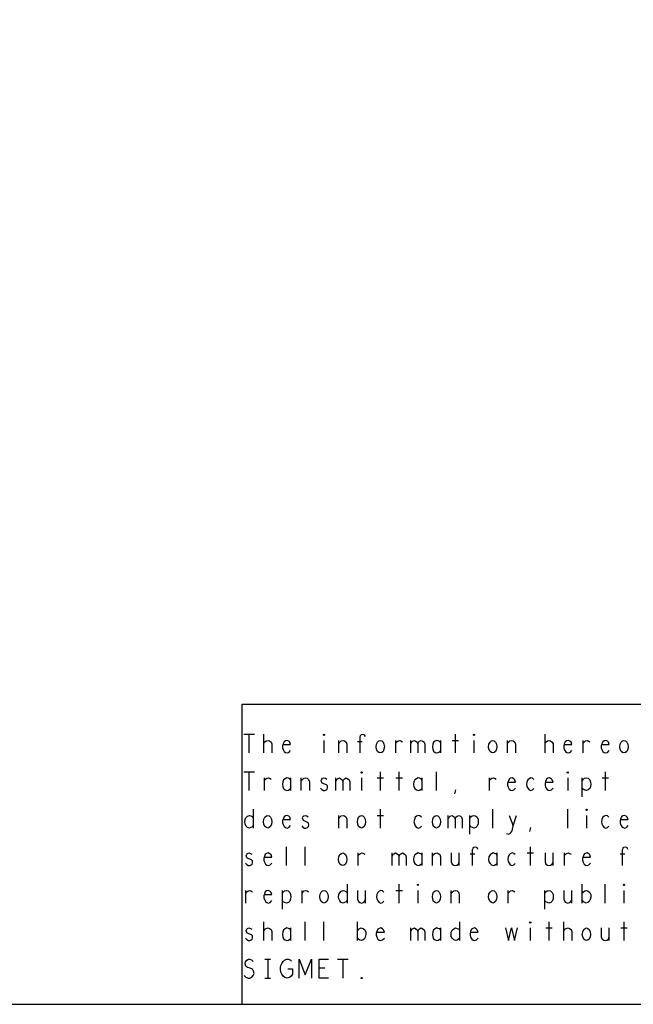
# Model space of a CAD drawing. Extents: x 23.5 to 56.5, y 21.5 to 42.5.
# Tile 9 of 12: x 43.3 to 46.6, y 21.5 to 26.8. Entities that reach past the tile are written whole.
import ezdxf

# ---------------------------------------------------------------- set-up
doc = ezdxf.new("R2010")
doc.units = 0
doc.layers.add('RVP8-TX_D_tassy_art', color=2, linetype='CONTINUOUS')

msp = doc.modelspace()

# ---------------------------------------------------------------- linework, layer by layer
at = {"layer": 'RVP8-TX_D_tassy_art'}
for points in [[(23.545, 21.545), (56.545, 21.545), (56.545, 42.545), (23.545, 42.545), (23.545, 21.545), (23.545, 21.545)], [(44.907, 22.978), (44.905, 22.98), (44.905, 22.983), (44.907, 22.985), (44.91, 22.983), (44.91, 22.98), (44.907, 22.978)], [(45.207, 22.885), (45.2, 22.887), (45.192, 22.893), (45.187, 22.905), (45.185, 22.918), (45.187, 22.932), (45.192, 22.943), (45.2, 22.95), (45.207, 22.952), (45.215, 22.95), (45.223, 22.943), (45.227, 22.932), (45.229, 22.918), (45.227, 22.905), (45.223, 22.893), (45.215, 22.887), (45.207, 22.885)], [(45.707, 22.978), (45.705, 22.98), (45.705, 22.983), (45.707, 22.985), (45.71, 22.983), (45.71, 22.98), (45.707, 22.978)], [(45.807, 22.885), (45.8, 22.887), (45.793, 22.893), (45.787, 22.905), (45.785, 22.918), (45.787, 22.932), (45.793, 22.943), (45.8, 22.95), (45.807, 22.952), (45.815, 22.95), (45.822, 22.943), (45.827, 22.932), (45.829, 22.918), (45.827, 22.905), (45.822, 22.893), (45.815, 22.887), (45.807, 22.885)], [(46.507, 22.885), (46.5, 22.887), (46.492, 22.893), (46.487, 22.905), (46.485, 22.918), (46.487, 22.932), (46.492, 22.943), (46.5, 22.95), (46.507, 22.952), (46.515, 22.95), (46.522, 22.943), (46.527, 22.932), (46.529, 22.918), (46.527, 22.905), (46.522, 22.893), (46.515, 22.887), (46.507, 22.885)], [(45.107, 22.778), (45.105, 22.78), (45.105, 22.783), (45.107, 22.785), (45.11, 22.783), (45.11, 22.78), (45.107, 22.778)], [(46.207, 22.778), (46.205, 22.78), (46.205, 22.783), (46.207, 22.785), (46.21, 22.783), (46.21, 22.78), (46.207, 22.778)], [(46.307, 22.578), (46.305, 22.58), (46.305, 22.583), (46.307, 22.585), (46.31, 22.583), (46.31, 22.58), (46.307, 22.578)], [(44.607, 22.485), (44.6, 22.487), (44.592, 22.493), (44.587, 22.505), (44.585, 22.518), (44.587, 22.532), (44.592, 22.543), (44.6, 22.55), (44.607, 22.552), (44.615, 22.55), (44.622, 22.543), (44.627, 22.532), (44.629, 22.518), (44.627, 22.505), (44.622, 22.493), (44.615, 22.487), (44.607, 22.485)], [(45.107, 22.485), (45.1, 22.487), (45.092, 22.493), (45.087, 22.505), (45.085, 22.518), (45.087, 22.532), (45.092, 22.543), (45.1, 22.55), (45.107, 22.552), (45.115, 22.55), (45.122, 22.543), (45.127, 22.532), (45.129, 22.518), (45.127, 22.505), (45.122, 22.493), (45.115, 22.487), (45.107, 22.485)], [(45.507, 22.485), (45.5, 22.487), (45.492, 22.493), (45.487, 22.505), (45.485, 22.518), (45.487, 22.532), (45.492, 22.543), (45.5, 22.55), (45.507, 22.552), (45.515, 22.55), (45.522, 22.543), (45.527, 22.532), (45.529, 22.518), (45.527, 22.505), (45.522, 22.493), (45.515, 22.487), (45.507, 22.485)], [(45.007, 22.285), (45, 22.287), (44.992, 22.293), (44.987, 22.305), (44.985, 22.318), (44.987, 22.332), (44.992, 22.343), (45, 22.35), (45.007, 22.352), (45.015, 22.35), (45.022, 22.343), (45.027, 22.332), (45.029, 22.318), (45.027, 22.305), (45.022, 22.293), (45.015, 22.287), (45.007, 22.285)], [(45.407, 22.178), (45.405, 22.18), (45.405, 22.183), (45.407, 22.185), (45.41, 22.183), (45.41, 22.18), (45.407, 22.178)], [(46.507, 22.178), (46.505, 22.18), (46.505, 22.183), (46.507, 22.185), (46.51, 22.183), (46.51, 22.18), (46.507, 22.178)], [(44.907, 22.085), (44.9, 22.087), (44.892, 22.093), (44.887, 22.105), (44.885, 22.118), (44.887, 22.132), (44.892, 22.143), (44.9, 22.15), (44.907, 22.152), (44.915, 22.15), (44.922, 22.143), (44.927, 22.132), (44.929, 22.118), (44.927, 22.105), (44.922, 22.093), (44.915, 22.087), (44.907, 22.085)], [(45.507, 22.085), (45.5, 22.087), (45.492, 22.093), (45.487, 22.105), (45.485, 22.118), (45.487, 22.132), (45.492, 22.143), (45.5, 22.15), (45.507, 22.152), (45.515, 22.15), (45.522, 22.143), (45.527, 22.132), (45.529, 22.118), (45.527, 22.105), (45.522, 22.093), (45.515, 22.087), (45.507, 22.085)], [(45.807, 22.085), (45.8, 22.087), (45.793, 22.093), (45.787, 22.105), (45.785, 22.118), (45.787, 22.132), (45.793, 22.143), (45.8, 22.15), (45.807, 22.152), (45.815, 22.15), (45.822, 22.143), (45.827, 22.132), (45.829, 22.118), (45.827, 22.105), (45.822, 22.093), (45.815, 22.087), (45.807, 22.085)], [(46.007, 21.978), (46.005, 21.98), (46.005, 21.983), (46.007, 21.985), (46.01, 21.983), (46.01, 21.98), (46.007, 21.978)], [(46.307, 21.885), (46.3, 21.887), (46.293, 21.893), (46.287, 21.905), (46.285, 21.918), (46.287, 21.932), (46.293, 21.943), (46.3, 21.95), (46.307, 21.952), (46.315, 21.95), (46.322, 21.943), (46.327, 21.932), (46.329, 21.918), (46.327, 21.905), (46.322, 21.893), (46.315, 21.887), (46.307, 21.885)], [(45.107, 21.682), (45.105, 21.683), (45.105, 21.687), (45.107, 21.688), (45.11, 21.687), (45.11, 21.683), (45.107, 21.682), (45.107, 21.682)]]:
    msp.add_lwpolyline(points, close=True, dxfattribs=at)
for points in [[(44.47, 21.545), (44.47, 23.145), (50.345, 23.145), (56.545, 23.145)], [(44.479, 22.985), (44.536, 22.985)], [(44.507, 22.985), (44.507, 22.885)], [(44.586, 22.885), (44.586, 22.985)], [(44.586, 22.937), (44.592, 22.945), (44.599, 22.95), (44.609, 22.952), (44.616, 22.95), (44.625, 22.943), (44.629, 22.933), (44.629, 22.885)], [(44.689, 22.93), (44.729, 22.93), (44.725, 22.942), (44.719, 22.948), (44.71, 22.952), (44.701, 22.95), (44.694, 22.945), (44.689, 22.933), (44.686, 22.923), (44.686, 22.913), (44.689, 22.903), (44.695, 22.893), (44.702, 22.887), (44.711, 22.885), (44.72, 22.888), (44.729, 22.898)], [(44.907, 22.952), (44.907, 22.885)], [(44.986, 22.885), (44.986, 22.952)], [(44.986, 22.935), (44.991, 22.943), (44.999, 22.95), (45.009, 22.952), (45.017, 22.95), (45.025, 22.943), (45.029, 22.932), (45.029, 22.885)], [(45.111, 22.945), (45.086, 22.945)], [(45.1, 22.885), (45.1, 22.97), (45.102, 22.978), (45.107, 22.983), (45.115, 22.985), (45.122, 22.982), (45.126, 22.973)], [(45.29, 22.885), (45.29, 22.952)], [(45.29, 22.938), (45.296, 22.945), (45.302, 22.95), (45.311, 22.952), (45.317, 22.95), (45.325, 22.945)], [(45.37, 22.885), (45.37, 22.952)], [(45.37, 22.933), (45.374, 22.942), (45.38, 22.948), (45.389, 22.952), (45.397, 22.948), (45.404, 22.942), (45.407, 22.933), (45.407, 22.885)], [(45.407, 22.933), (45.411, 22.942), (45.417, 22.948), (45.426, 22.952), (45.435, 22.948), (45.441, 22.942), (45.445, 22.932), (45.445, 22.885)], [(45.53, 22.94), (45.525, 22.947), (45.517, 22.95), (45.509, 22.952), (45.5, 22.948), (45.492, 22.942), (45.487, 22.932), (45.485, 22.918), (45.487, 22.905), (45.492, 22.895), (45.5, 22.888), (45.509, 22.885), (45.517, 22.887), (45.525, 22.892), (45.53, 22.898)], [(45.53, 22.885), (45.53, 22.952)], [(45.59, 22.952), (45.625, 22.952)], [(45.607, 22.985), (45.607, 22.885)], [(45.707, 22.952), (45.707, 22.885)], [(45.886, 22.885), (45.886, 22.952)], [(45.886, 22.935), (45.891, 22.943), (45.899, 22.95), (45.909, 22.952), (45.917, 22.95), (45.925, 22.943), (45.929, 22.932), (45.929, 22.885)], [(46.086, 22.885), (46.086, 22.985)], [(46.086, 22.937), (46.092, 22.945), (46.099, 22.95), (46.109, 22.952), (46.116, 22.95), (46.125, 22.943), (46.129, 22.933), (46.129, 22.885)], [(46.189, 22.93), (46.229, 22.93), (46.225, 22.942), (46.219, 22.948), (46.21, 22.952), (46.201, 22.95), (46.194, 22.945), (46.189, 22.933), (46.186, 22.923), (46.186, 22.913), (46.189, 22.903), (46.195, 22.893), (46.202, 22.887), (46.211, 22.885), (46.22, 22.888), (46.229, 22.898)], [(46.29, 22.885), (46.29, 22.952)], [(46.29, 22.938), (46.296, 22.945), (46.302, 22.95), (46.311, 22.952), (46.317, 22.95), (46.325, 22.945)], [(46.389, 22.93), (46.429, 22.93), (46.425, 22.942), (46.419, 22.948), (46.41, 22.952), (46.401, 22.95), (46.394, 22.945), (46.389, 22.933), (46.386, 22.923), (46.386, 22.913), (46.389, 22.903), (46.395, 22.893), (46.402, 22.887), (46.411, 22.885), (46.42, 22.888), (46.429, 22.898)], [(44.479, 22.785), (44.536, 22.785)], [(44.507, 22.785), (44.507, 22.685)], [(45.207, 22.785), (45.207, 22.685)], [(45.307, 22.785), (45.307, 22.685)], [(45.507, 22.685), (45.507, 22.785)], [(46.407, 22.785), (46.407, 22.685)], [(44.59, 22.685), (44.59, 22.752)], [(44.59, 22.738), (44.596, 22.745), (44.602, 22.75), (44.611, 22.752), (44.617, 22.75), (44.625, 22.745)], [(44.73, 22.74), (44.725, 22.747), (44.717, 22.75), (44.709, 22.752), (44.7, 22.748), (44.692, 22.742), (44.687, 22.732), (44.685, 22.718), (44.687, 22.705), (44.692, 22.695), (44.7, 22.688), (44.709, 22.685), (44.717, 22.687), (44.725, 22.692), (44.73, 22.698)], [(44.73, 22.685), (44.73, 22.752)], [(44.786, 22.685), (44.786, 22.752)], [(44.786, 22.735), (44.791, 22.743), (44.799, 22.75), (44.809, 22.752), (44.817, 22.75), (44.825, 22.743), (44.829, 22.732), (44.829, 22.685)], [(44.889, 22.697), (44.895, 22.69), (44.904, 22.685), (44.911, 22.685), (44.919, 22.688), (44.924, 22.693), (44.926, 22.7), (44.925, 22.71), (44.92, 22.715), (44.897, 22.725), (44.892, 22.737), (44.895, 22.745), (44.9, 22.75), (44.907, 22.752), (44.915, 22.75), (44.922, 22.745)], [(44.97, 22.685), (44.97, 22.752)], [(44.97, 22.733), (44.974, 22.742), (44.98, 22.748), (44.989, 22.752), (44.997, 22.748), (45.004, 22.742), (45.007, 22.733), (45.007, 22.685)], [(45.007, 22.733), (45.011, 22.742), (45.017, 22.748), (45.026, 22.752), (45.035, 22.748), (45.041, 22.742), (45.045, 22.732), (45.045, 22.685)], [(45.107, 22.752), (45.107, 22.685)], [(45.19, 22.752), (45.225, 22.752)], [(45.29, 22.752), (45.325, 22.752)], [(45.43, 22.74), (45.425, 22.747), (45.417, 22.75), (45.409, 22.752), (45.4, 22.748), (45.392, 22.742), (45.387, 22.732), (45.385, 22.718), (45.387, 22.705), (45.392, 22.695), (45.4, 22.688), (45.409, 22.685), (45.417, 22.687), (45.425, 22.692), (45.43, 22.698)], [(45.43, 22.685), (45.43, 22.752)], [(45.79, 22.685), (45.79, 22.752)], [(45.79, 22.738), (45.796, 22.745), (45.802, 22.75), (45.811, 22.752), (45.817, 22.75), (45.825, 22.745)], [(45.889, 22.73), (45.929, 22.73), (45.925, 22.742), (45.919, 22.748), (45.91, 22.752), (45.901, 22.75), (45.894, 22.745), (45.889, 22.733), (45.886, 22.723), (45.886, 22.713), (45.889, 22.703), (45.895, 22.693), (45.902, 22.687), (45.911, 22.685), (45.92, 22.688), (45.929, 22.698)], [(46.027, 22.743), (46.019, 22.75), (46.011, 22.752), (46.001, 22.748), (45.994, 22.742), (45.989, 22.73), (45.987, 22.718), (45.989, 22.707), (45.994, 22.697), (46.001, 22.688), (46.011, 22.685), (46.02, 22.688), (46.027, 22.695)], [(46.089, 22.73), (46.129, 22.73), (46.125, 22.742), (46.119, 22.748), (46.11, 22.752), (46.101, 22.75), (46.094, 22.745), (46.089, 22.733), (46.086, 22.723), (46.086, 22.713), (46.089, 22.703), (46.095, 22.693), (46.102, 22.687), (46.111, 22.685), (46.12, 22.688), (46.129, 22.698)], [(46.207, 22.752), (46.207, 22.685)], [(46.285, 22.652), (46.285, 22.752)], [(46.285, 22.737), (46.291, 22.745), (46.297, 22.75), (46.307, 22.752), (46.316, 22.75), (46.325, 22.742), (46.329, 22.73), (46.33, 22.718), (46.329, 22.707), (46.325, 22.695), (46.317, 22.688), (46.307, 22.685), (46.299, 22.687), (46.29, 22.692), (46.285, 22.698)], [(46.39, 22.752), (46.425, 22.752)], [(45.605, 22.667), (45.61, 22.688)], [(44.53, 22.585), (44.53, 22.485)], [(45.207, 22.585), (45.207, 22.485)], [(45.807, 22.485), (45.807, 22.585)], [(46.207, 22.485), (46.207, 22.585)], [(44.53, 22.5), (44.525, 22.492), (44.517, 22.487), (44.509, 22.485), (44.499, 22.488), (44.491, 22.497), (44.486, 22.507), (44.485, 22.518), (44.486, 22.53), (44.491, 22.54), (44.499, 22.548), (44.509, 22.552), (44.517, 22.55), (44.524, 22.547), (44.53, 22.54)], [(44.689, 22.53), (44.729, 22.53), (44.725, 22.542), (44.719, 22.548), (44.71, 22.552), (44.701, 22.55), (44.694, 22.545), (44.689, 22.533), (44.686, 22.523), (44.686, 22.513), (44.689, 22.503), (44.695, 22.493), (44.702, 22.487), (44.711, 22.485), (44.72, 22.488), (44.729, 22.498)], [(44.789, 22.497), (44.795, 22.49), (44.804, 22.485), (44.811, 22.485), (44.819, 22.488), (44.824, 22.493), (44.826, 22.5), (44.825, 22.51), (44.82, 22.515), (44.797, 22.525), (44.793, 22.537), (44.795, 22.545), (44.8, 22.55), (44.807, 22.552), (44.815, 22.55), (44.822, 22.545)], [(44.986, 22.485), (44.986, 22.552)], [(44.986, 22.535), (44.991, 22.543), (44.999, 22.55), (45.009, 22.552), (45.017, 22.55), (45.025, 22.543), (45.029, 22.532), (45.029, 22.485)], [(45.19, 22.552), (45.225, 22.552)], [(45.427, 22.543), (45.419, 22.55), (45.411, 22.552), (45.401, 22.548), (45.394, 22.542), (45.389, 22.53), (45.387, 22.518), (45.389, 22.507), (45.394, 22.497), (45.401, 22.488), (45.411, 22.485), (45.42, 22.488), (45.427, 22.495)], [(45.57, 22.485), (45.57, 22.552)], [(45.57, 22.533), (45.574, 22.542), (45.58, 22.548), (45.589, 22.552), (45.597, 22.548), (45.604, 22.542), (45.607, 22.533), (45.607, 22.485)], [(45.607, 22.533), (45.611, 22.542), (45.617, 22.548), (45.626, 22.552), (45.635, 22.548), (45.641, 22.542), (45.645, 22.532), (45.645, 22.485)], [(45.685, 22.452), (45.685, 22.552)], [(45.685, 22.537), (45.691, 22.545), (45.697, 22.55), (45.707, 22.552), (45.716, 22.55), (45.725, 22.542), (45.729, 22.53), (45.73, 22.518), (45.729, 22.507), (45.725, 22.495), (45.717, 22.488), (45.707, 22.485), (45.699, 22.487), (45.69, 22.492), (45.685, 22.498)], [(45.881, 22.455), (45.889, 22.452), (45.899, 22.455), (45.905, 22.462), (45.91, 22.47), (45.917, 22.497), (45.934, 22.552)], [(45.894, 22.552), (45.917, 22.497)], [(46.307, 22.552), (46.307, 22.485)], [(46.427, 22.543), (46.419, 22.55), (46.411, 22.552), (46.401, 22.548), (46.394, 22.542), (46.389, 22.53), (46.387, 22.518), (46.389, 22.507), (46.394, 22.497), (46.401, 22.488), (46.411, 22.485), (46.42, 22.488), (46.427, 22.495)], [(46.489, 22.53), (46.529, 22.53), (46.525, 22.542), (46.519, 22.548), (46.51, 22.552), (46.501, 22.55), (46.494, 22.545), (46.489, 22.533), (46.486, 22.523), (46.486, 22.513), (46.489, 22.503), (46.495, 22.493), (46.502, 22.487), (46.511, 22.485), (46.52, 22.488), (46.529, 22.498)], [(46.005, 22.467), (46.01, 22.488)], [(44.707, 22.285), (44.707, 22.385)], [(44.807, 22.285), (44.807, 22.385)], [(45.7, 22.285), (45.7, 22.37), (45.702, 22.378), (45.707, 22.383), (45.715, 22.385), (45.723, 22.382), (45.726, 22.373)], [(46.007, 22.385), (46.007, 22.285)], [(46.5, 22.285), (46.5, 22.37), (46.502, 22.378), (46.507, 22.383), (46.515, 22.385), (46.522, 22.382), (46.526, 22.373)], [(44.489, 22.297), (44.495, 22.29), (44.504, 22.285), (44.511, 22.285), (44.519, 22.288), (44.524, 22.293), (44.526, 22.3), (44.525, 22.31), (44.52, 22.315), (44.497, 22.325), (44.492, 22.337), (44.495, 22.345), (44.5, 22.35), (44.507, 22.352), (44.515, 22.35), (44.522, 22.345)], [(44.589, 22.33), (44.629, 22.33), (44.625, 22.342), (44.619, 22.348), (44.61, 22.352), (44.601, 22.35), (44.594, 22.345), (44.589, 22.333), (44.586, 22.323), (44.586, 22.313), (44.589, 22.303), (44.595, 22.293), (44.602, 22.287), (44.611, 22.285), (44.62, 22.288), (44.629, 22.298)], [(45.09, 22.285), (45.09, 22.352)], [(45.09, 22.338), (45.096, 22.345), (45.102, 22.35), (45.111, 22.352), (45.117, 22.35), (45.125, 22.345)], [(45.27, 22.285), (45.27, 22.352)], [(45.27, 22.333), (45.274, 22.342), (45.28, 22.348), (45.289, 22.352), (45.297, 22.348), (45.304, 22.342), (45.307, 22.333), (45.307, 22.285)], [(45.307, 22.333), (45.311, 22.342), (45.317, 22.348), (45.326, 22.352), (45.335, 22.348), (45.341, 22.342), (45.345, 22.332), (45.345, 22.285)], [(45.43, 22.34), (45.425, 22.347), (45.417, 22.35), (45.409, 22.352), (45.4, 22.348), (45.392, 22.342), (45.387, 22.332), (45.385, 22.318), (45.387, 22.305), (45.392, 22.295), (45.4, 22.288), (45.409, 22.285), (45.417, 22.287), (45.425, 22.292), (45.43, 22.298)], [(45.43, 22.285), (45.43, 22.352)], [(45.486, 22.285), (45.486, 22.352)], [(45.486, 22.335), (45.491, 22.343), (45.499, 22.35), (45.509, 22.352), (45.517, 22.35), (45.525, 22.343), (45.529, 22.332), (45.529, 22.285)], [(45.586, 22.352), (45.586, 22.305), (45.591, 22.293), (45.599, 22.287), (45.607, 22.285), (45.616, 22.287), (45.624, 22.293), (45.629, 22.305)], [(45.629, 22.285), (45.629, 22.352)], [(45.711, 22.345), (45.686, 22.345)], [(45.83, 22.34), (45.825, 22.347), (45.817, 22.35), (45.809, 22.352), (45.8, 22.348), (45.793, 22.342), (45.787, 22.332), (45.785, 22.318), (45.787, 22.305), (45.793, 22.295), (45.8, 22.288), (45.809, 22.285), (45.817, 22.287), (45.825, 22.292), (45.83, 22.298)], [(45.83, 22.285), (45.83, 22.352)], [(45.927, 22.343), (45.919, 22.35), (45.911, 22.352), (45.901, 22.348), (45.894, 22.342), (45.889, 22.33), (45.887, 22.318), (45.889, 22.307), (45.894, 22.297), (45.901, 22.288), (45.911, 22.285), (45.92, 22.288), (45.927, 22.295)], [(45.99, 22.352), (46.025, 22.352)], [(46.086, 22.352), (46.086, 22.305), (46.091, 22.293), (46.099, 22.287), (46.107, 22.285), (46.116, 22.287), (46.124, 22.293), (46.129, 22.305)], [(46.129, 22.285), (46.129, 22.352)], [(46.19, 22.285), (46.19, 22.352)], [(46.19, 22.338), (46.196, 22.345), (46.202, 22.35), (46.211, 22.352), (46.217, 22.35), (46.225, 22.345)], [(46.289, 22.33), (46.329, 22.33), (46.325, 22.342), (46.319, 22.348), (46.31, 22.352), (46.301, 22.35), (46.294, 22.345), (46.289, 22.333), (46.286, 22.323), (46.286, 22.313), (46.289, 22.303), (46.295, 22.293), (46.302, 22.287), (46.311, 22.285), (46.32, 22.288), (46.329, 22.298)], [(46.511, 22.345), (46.486, 22.345)], [(45.03, 22.185), (45.03, 22.085)], [(45.307, 22.185), (45.307, 22.085)], [(46.285, 22.085), (46.285, 22.185)], [(46.407, 22.085), (46.407, 22.185)], [(44.49, 22.085), (44.49, 22.152)], [(44.49, 22.138), (44.496, 22.145), (44.502, 22.15), (44.511, 22.152), (44.517, 22.15), (44.525, 22.145)], [(44.589, 22.13), (44.629, 22.13), (44.625, 22.142), (44.619, 22.148), (44.61, 22.152), (44.601, 22.15), (44.594, 22.145), (44.589, 22.133), (44.586, 22.123), (44.586, 22.113), (44.589, 22.103), (44.595, 22.093), (44.602, 22.087), (44.611, 22.085), (44.62, 22.088), (44.629, 22.098)], [(44.685, 22.052), (44.685, 22.152)], [(44.685, 22.137), (44.691, 22.145), (44.697, 22.15), (44.707, 22.152), (44.716, 22.15), (44.725, 22.142), (44.729, 22.13), (44.73, 22.118), (44.729, 22.107), (44.725, 22.095), (44.717, 22.088), (44.707, 22.085), (44.699, 22.087), (44.69, 22.092), (44.685, 22.098)], [(44.79, 22.085), (44.79, 22.152)], [(44.79, 22.138), (44.796, 22.145), (44.802, 22.15), (44.811, 22.152), (44.817, 22.15), (44.825, 22.145)], [(45.03, 22.1), (45.025, 22.092), (45.017, 22.087), (45.009, 22.085), (44.999, 22.088), (44.991, 22.097), (44.986, 22.107), (44.985, 22.118), (44.986, 22.13), (44.991, 22.14), (44.999, 22.148), (45.009, 22.152), (45.017, 22.15), (45.024, 22.147), (45.03, 22.14)], [(45.086, 22.152), (45.086, 22.105), (45.091, 22.093), (45.099, 22.087), (45.107, 22.085), (45.116, 22.087), (45.124, 22.093), (45.129, 22.105)], [(45.129, 22.085), (45.129, 22.152)], [(45.227, 22.143), (45.219, 22.15), (45.211, 22.152), (45.201, 22.148), (45.194, 22.142), (45.189, 22.13), (45.187, 22.118), (45.189, 22.107), (45.194, 22.097), (45.201, 22.088), (45.211, 22.085), (45.22, 22.088), (45.227, 22.095)], [(45.29, 22.152), (45.325, 22.152)], [(45.407, 22.152), (45.407, 22.085)], [(45.586, 22.085), (45.586, 22.152)], [(45.586, 22.135), (45.591, 22.143), (45.599, 22.15), (45.609, 22.152), (45.617, 22.15), (45.625, 22.143), (45.629, 22.132), (45.629, 22.085)], [(45.89, 22.085), (45.89, 22.152)], [(45.89, 22.138), (45.896, 22.145), (45.902, 22.15), (45.911, 22.152), (45.917, 22.15), (45.925, 22.145)], [(46.085, 22.052), (46.085, 22.152)], [(46.085, 22.137), (46.091, 22.145), (46.097, 22.15), (46.107, 22.152), (46.116, 22.15), (46.125, 22.142), (46.129, 22.13), (46.13, 22.118), (46.129, 22.107), (46.125, 22.095), (46.117, 22.088), (46.107, 22.085), (46.099, 22.087), (46.09, 22.092), (46.085, 22.098)], [(46.186, 22.152), (46.186, 22.105), (46.191, 22.093), (46.199, 22.087), (46.207, 22.085), (46.216, 22.087), (46.224, 22.093), (46.229, 22.105)], [(46.229, 22.085), (46.229, 22.152)], [(46.285, 22.135), (46.291, 22.145), (46.299, 22.15), (46.306, 22.152), (46.317, 22.148), (46.325, 22.142), (46.33, 22.13), (46.33, 22.117), (46.327, 22.103), (46.322, 22.093), (46.314, 22.087), (46.306, 22.085), (46.299, 22.087), (46.291, 22.092), (46.285, 22.1)], [(46.507, 22.152), (46.507, 22.085)], [(44.489, 21.897), (44.495, 21.89), (44.504, 21.885), (44.511, 21.885), (44.519, 21.888), (44.524, 21.893), (44.526, 21.9), (44.525, 21.91), (44.52, 21.915), (44.497, 21.925), (44.492, 21.937), (44.495, 21.945), (44.5, 21.95), (44.507, 21.952), (44.515, 21.95), (44.522, 21.945)], [(44.586, 21.885), (44.586, 21.985)], [(44.586, 21.937), (44.592, 21.945), (44.599, 21.95), (44.609, 21.952), (44.616, 21.95), (44.625, 21.943), (44.629, 21.933), (44.629, 21.885)], [(44.73, 21.94), (44.725, 21.947), (44.717, 21.95), (44.709, 21.952), (44.7, 21.948), (44.692, 21.942), (44.687, 21.932), (44.685, 21.918), (44.687, 21.905), (44.692, 21.895), (44.7, 21.888), (44.709, 21.885), (44.717, 21.887), (44.725, 21.892), (44.73, 21.898)], [(44.73, 21.885), (44.73, 21.952)], [(44.807, 21.885), (44.807, 21.985)], [(44.907, 21.885), (44.907, 21.985)], [(45.085, 21.885), (45.085, 21.985)], [(45.085, 21.935), (45.091, 21.945), (45.099, 21.95), (45.106, 21.952), (45.117, 21.948), (45.125, 21.942), (45.13, 21.93), (45.13, 21.917), (45.127, 21.903), (45.122, 21.893), (45.114, 21.887), (45.106, 21.885), (45.099, 21.887), (45.091, 21.892), (45.085, 21.9)], [(45.189, 21.93), (45.229, 21.93), (45.225, 21.942), (45.219, 21.948), (45.21, 21.952), (45.201, 21.95), (45.194, 21.945), (45.189, 21.933), (45.186, 21.923), (45.186, 21.913), (45.189, 21.903), (45.195, 21.893), (45.202, 21.887), (45.211, 21.885), (45.22, 21.888), (45.229, 21.898)], [(45.37, 21.885), (45.37, 21.952)], [(45.37, 21.933), (45.374, 21.942), (45.38, 21.948), (45.389, 21.952), (45.397, 21.948), (45.404, 21.942), (45.407, 21.933), (45.407, 21.885)], [(45.407, 21.933), (45.411, 21.942), (45.417, 21.948), (45.426, 21.952), (45.435, 21.948), (45.441, 21.942), (45.445, 21.932), (45.445, 21.885)], [(45.53, 21.94), (45.525, 21.947), (45.517, 21.95), (45.509, 21.952), (45.5, 21.948), (45.492, 21.942), (45.487, 21.932), (45.485, 21.918), (45.487, 21.905), (45.492, 21.895), (45.5, 21.888), (45.509, 21.885), (45.517, 21.887), (45.525, 21.892), (45.53, 21.898)], [(45.53, 21.885), (45.53, 21.952)], [(45.63, 21.9), (45.625, 21.892), (45.617, 21.887), (45.609, 21.885), (45.599, 21.888), (45.591, 21.897), (45.586, 21.907), (45.585, 21.918), (45.586, 21.93), (45.591, 21.94), (45.599, 21.948), (45.609, 21.952), (45.617, 21.95), (45.624, 21.947), (45.63, 21.94)], [(45.63, 21.985), (45.63, 21.885)], [(45.689, 21.93), (45.729, 21.93), (45.725, 21.942), (45.719, 21.948), (45.71, 21.952), (45.701, 21.95), (45.694, 21.945), (45.689, 21.933), (45.686, 21.923), (45.686, 21.913), (45.689, 21.903), (45.695, 21.893), (45.702, 21.887), (45.711, 21.885), (45.72, 21.888), (45.729, 21.898)], [(45.876, 21.952), (45.891, 21.885), (45.907, 21.952), (45.924, 21.885), (45.939, 21.952)], [(46.007, 21.952), (46.007, 21.885)], [(46.09, 21.952), (46.125, 21.952)], [(46.107, 21.985), (46.107, 21.885)], [(46.186, 21.885), (46.186, 21.985)], [(46.186, 21.937), (46.192, 21.945), (46.199, 21.95), (46.209, 21.952), (46.216, 21.95), (46.225, 21.943), (46.229, 21.933), (46.229, 21.885)], [(46.386, 21.952), (46.386, 21.905), (46.391, 21.893), (46.399, 21.887), (46.407, 21.885), (46.416, 21.887), (46.424, 21.893), (46.429, 21.905)], [(46.429, 21.885), (46.429, 21.952)], [(46.49, 21.952), (46.525, 21.952)], [(46.507, 21.985), (46.507, 21.885)], [(44.481, 21.698), (44.491, 21.69), (44.502, 21.685), (44.512, 21.685), (44.522, 21.69), (44.53, 21.698), (44.534, 21.71), (44.531, 21.722), (44.525, 21.732), (44.514, 21.738), (44.499, 21.742), (44.49, 21.748), (44.486, 21.76), (44.489, 21.772), (44.495, 21.78), (44.504, 21.785), (44.512, 21.785), (44.521, 21.782), (44.529, 21.773)], [(44.592, 21.785), (44.622, 21.785)], [(44.607, 21.785), (44.607, 21.685)], [(44.715, 21.735), (44.74, 21.735), (44.74, 21.705), (44.732, 21.695), (44.724, 21.688), (44.711, 21.685), (44.699, 21.688), (44.69, 21.695), (44.682, 21.705), (44.677, 21.717), (44.675, 21.73), (44.675, 21.742), (44.677, 21.752), (44.682, 21.763), (44.69, 21.773), (44.697, 21.78), (44.707, 21.785), (44.716, 21.785), (44.726, 21.782), (44.734, 21.775)], [(44.775, 21.685), (44.775, 21.785), (44.807, 21.702), (44.84, 21.785), (44.84, 21.685)], [(44.932, 21.685), (44.882, 21.685), (44.882, 21.785), (44.932, 21.785)], [(44.912, 21.737), (44.882, 21.737)], [(44.979, 21.785), (45.036, 21.785)], [(45.007, 21.785), (45.007, 21.685)], [(44.592, 21.685), (44.622, 21.685)]]:
    msp.add_lwpolyline(points, dxfattribs=at)

doc.saveas('drawing.dxf')
